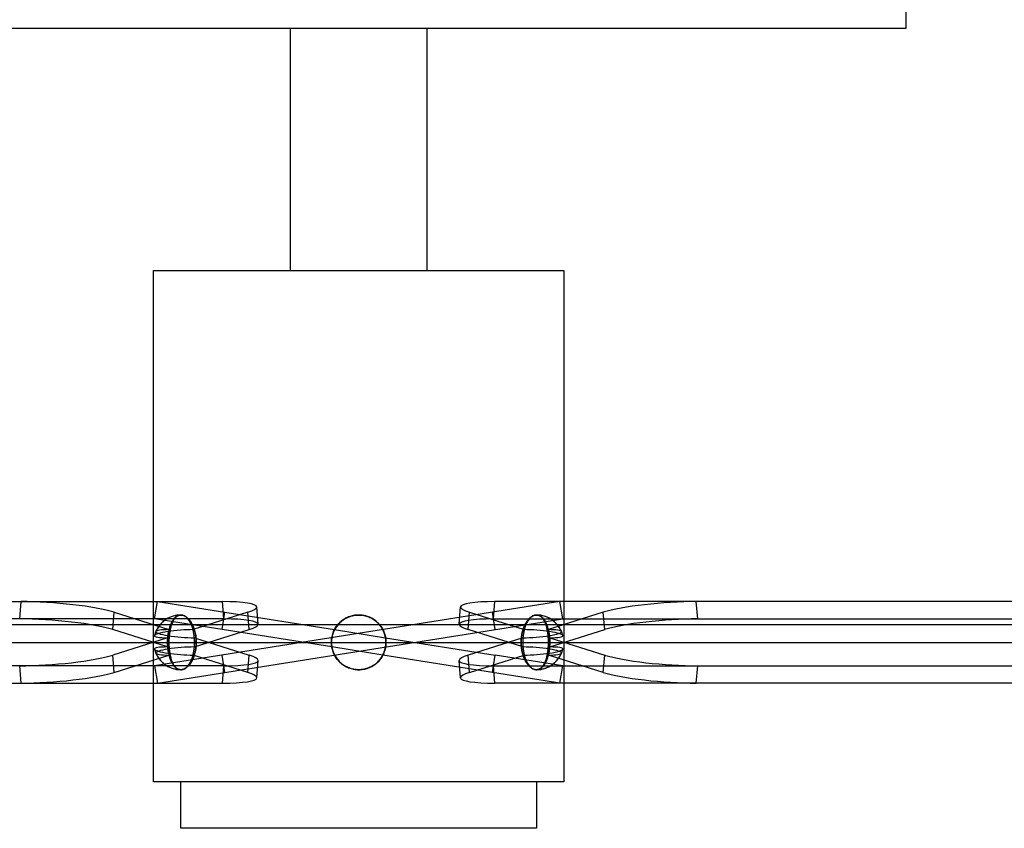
# Model space of a CAD drawing. Header units: millimetres. Extents: x -455 to 455, y -364 to 380.
# Tile 3 of 5: x -97 to 184, y -18 to 212. Entities that reach past the tile are written whole.
import ezdxf

# ---------------------------------------------------------------- set-up
doc = ezdxf.new("R2010")
doc.units = ezdxf.units.MM
doc.layers.add('MAIN-2', color=7, linetype='Continuous')

msp = doc.modelspace()

# ---------------------------------------------------------------- linework, layer by layer
at = {"layer": 'MAIN-2'}
for p, q in [((156, 215), (156, 210)), ((156, 210), (-156, 210)), ((-19.5, 210), (-19.5, 141)), ((19.5, 141), (19.5, 210)), ((-58.5, 141), (58.5, 141)), ((-58.5, -4.75), (-58.5, 141)), ((58.5, 141), (58.5, -4.75)), ((-358.24, 46.62), (-96.25, 46.62)), ((-300.85, 46.62), (-38.86, 46.62)), ((-96.64, 41.68), (-96.25, 46.62)), ((-58.17, 41.68), (-57.39, 46.62)), ((57.39, 46.62), (-58.17, 28.32)), ((-57.39, 46.62), (-57.39, 46.62)), ((-57.39, 46.62), (-38.13, 43.57)), ((-38.47, 41.68), (-38.86, 46.62)), ((-28.66, 40.17), (-29.06, 45.11)), ((28.66, 40.17), (29.06, 45.11)), ((38.47, 41.68), (38.86, 46.62)), ((300.85, 46.62), (38.86, 46.62)), ((57.39, 46.62), (57.39, 46.62)), ((58.17, 41.68), (57.39, 46.62)), ((358.24, 46.62), (96.25, 46.62)), ((96.64, 41.68), (96.25, 46.62)), ((-70.13, 38.63), (-69.74, 43.57)), ((-69.74, 43.57), (-54.12, 38.63)), ((-52.28, 42.01), (-52.14, 42.16)), ((-52.04, 42.25), (-52.2, 42.1)), ((-52.14, 42.16), (-51.99, 42.29)), ((-51.88, 42.38), (-52.04, 42.25)), ((-51.99, 42.29), (-51.83, 42.41)), ((-51.72, 42.49), (-51.88, 42.38)), ((-51.83, 42.41), (-51.67, 42.52)), ((-51.54, 42.59), (-51.72, 42.49)), ((-51.67, 42.52), (-51.51, 42.6)), ((-51.37, 42.66), (-51.54, 42.59)), ((-51.51, 42.6), (-51.34, 42.68)), ((-51.19, 42.73), (-51.37, 42.66)), ((-51.34, 42.68), (-51.17, 42.73)), ((-51.02, 42.77), (-51.19, 42.73)), ((-51.17, 42.73), (-51, 42.77)), ((-50.84, 42.79), (-51.02, 42.77)), ((-51, 42.77), (-50.83, 42.79)), ((-50.66, 42.8), (-50.84, 42.79)), ((-50.83, 42.79), (-50.66, 42.8)), ((-50.66, 42.8), (-50.49, 42.79)), ((-50.49, 42.79), (-50.66, 42.8)), ((-50.49, 42.79), (-50.3, 42.77)), ((-50.32, 42.77), (-50.49, 42.79)), ((-50.14, 42.73), (-50.32, 42.77)), ((-50.3, 42.77), (-50.11, 42.73)), ((-49.96, 42.68), (-50.14, 42.73)), ((-50.11, 42.73), (-49.92, 42.66)), ((-49.77, 42.6), (-49.96, 42.68)), ((-49.92, 42.66), (-49.73, 42.59)), ((-49.59, 42.52), (-49.77, 42.6)), ((-49.73, 42.59), (-49.54, 42.49)), ((-49.41, 42.41), (-49.59, 42.52)), ((-49.54, 42.49), (-49.35, 42.38)), ((-49.22, 42.29), (-49.41, 42.41)), ((-49.35, 42.38), (-49.16, 42.25)), ((-49.05, 42.16), (-49.22, 42.29)), ((-49.16, 42.25), (-48.97, 42.1)), ((-48.87, 42.01), (-49.05, 42.16)), ((-31.61, 43.57), (-47.22, 38.63)), ((-38.91, 38.63), (-38.13, 43.57)), ((-38.13, 43.57), (-6.91, 38.63)), ((-31.22, 38.63), (-31.61, 43.57)), ((-3.41, 42.01), (-3.09, 42.16)), ((-2.88, 42.25), (-3.22, 42.1)), ((-3.09, 42.16), (-2.76, 42.29)), ((-2.53, 42.38), (-2.88, 42.25)), ((-2.76, 42.29), (-2.43, 42.41)), ((-2.18, 42.49), (-2.53, 42.38)), ((-2.43, 42.41), (-2.08, 42.52)), ((-1.81, 42.59), (-2.18, 42.49)), ((-2.08, 42.52), (-1.73, 42.6)), ((-1.45, 42.66), (-1.81, 42.59)), ((-1.73, 42.6), (-1.38, 42.68)), ((-1.08, 42.73), (-1.45, 42.66)), ((-1.38, 42.68), (-1.03, 42.73)), ((-0.71, 42.77), (-1.08, 42.73)), ((-1.03, 42.73), (-0.68, 42.77)), ((-0.35, 42.79), (-0.71, 42.77)), ((-0.68, 42.77), (-0.34, 42.79)), ((0, 42.8), (-0.35, 42.79)), ((-0.34, 42.79), (0, 42.8)), ((0, 42.8), (0.35, 42.79)), ((0.34, 42.79), (0, 42.8)), ((0.68, 42.77), (0.34, 42.79)), ((0.35, 42.79), (0.71, 42.77)), ((1.03, 42.73), (0.68, 42.77)), ((0.71, 42.77), (1.08, 42.73)), ((1.38, 42.68), (1.03, 42.73)), ((1.08, 42.73), (1.45, 42.66)), ((1.73, 42.6), (1.38, 42.68)), ((1.45, 42.66), (1.81, 42.59)), ((2.08, 42.52), (1.73, 42.6)), ((1.81, 42.59), (2.18, 42.49)), ((2.43, 42.41), (2.08, 42.52)), ((2.18, 42.49), (2.53, 42.38)), ((2.76, 42.29), (2.43, 42.41)), ((2.53, 42.38), (2.88, 42.25)), ((3.09, 42.16), (2.76, 42.29)), ((2.88, 42.25), (3.22, 42.1)), ((3.41, 42.01), (3.09, 42.16)), ((31.22, 38.63), (31.61, 43.57)), ((31.61, 43.57), (47.22, 38.63)), ((38.91, 38.63), (38.13, 43.57)), ((48.87, 42.01), (49.05, 42.16)), ((49.16, 42.25), (48.97, 42.1)), ((49.05, 42.16), (49.22, 42.29)), ((49.35, 42.38), (49.16, 42.25)), ((49.22, 42.29), (49.41, 42.41)), ((49.54, 42.49), (49.35, 42.38)), ((49.41, 42.41), (49.59, 42.52)), ((49.73, 42.59), (49.54, 42.49)), ((49.59, 42.52), (49.77, 42.6)), ((49.92, 42.66), (49.73, 42.59)), ((49.77, 42.6), (49.96, 42.68)), ((50.11, 42.73), (49.92, 42.66)), ((49.96, 42.68), (50.14, 42.73)), ((50.3, 42.77), (50.11, 42.73)), ((50.14, 42.73), (50.32, 42.77)), ((50.49, 42.79), (50.3, 42.77)), ((50.32, 42.77), (50.49, 42.79)), ((50.49, 42.79), (50.66, 42.8)), ((50.66, 42.8), (50.49, 42.79)), ((50.66, 42.8), (50.84, 42.79)), ((50.83, 42.79), (50.66, 42.8)), ((51, 42.77), (50.83, 42.79)), ((50.84, 42.79), (51.02, 42.77)), ((51.17, 42.73), (51, 42.77)), ((51.02, 42.77), (51.19, 42.73)), ((51.34, 42.68), (51.17, 42.73)), ((51.19, 42.73), (51.37, 42.66)), ((51.51, 42.6), (51.34, 42.68)), ((51.37, 42.66), (51.54, 42.59)), ((51.67, 42.52), (51.51, 42.6)), ((51.54, 42.59), (51.72, 42.49)), ((51.83, 42.41), (51.67, 42.52)), ((51.72, 42.49), (51.88, 42.38)), ((51.99, 42.29), (51.83, 42.41)), ((51.88, 42.38), (52.04, 42.25)), ((52.14, 42.16), (51.99, 42.29)), ((52.04, 42.25), (52.2, 42.1)), ((52.28, 42.01), (52.14, 42.16)), ((69.74, 43.57), (54.12, 38.63)), ((70.13, 38.63), (69.74, 43.57)), ((290.88, 40), (-450, 40)), ((-38.47, 41.68), (-300.46, 41.68)), ((-58.17, 41.68), (-58.17, 41.68)), ((-38.91, 38.63), (-58.17, 41.68)), ((-57.39, 23.38), (58.17, 41.68)), ((-53.6, 39.31), (-53.67, 39)), ((-53.51, 39.61), (-53.6, 39.31)), ((-53.6, 39.29), (-53.52, 39.58)), ((-53.52, 39.58), (-53.44, 39.85)), ((-53.42, 39.89), (-53.51, 39.61)), ((-53.44, 39.85), (-53.35, 40.11)), ((-53.33, 40.16), (-53.42, 39.89)), ((-53.35, 40.11), (-53.26, 40.36)), ((-53.23, 40.42), (-53.33, 40.16)), ((-53.26, 40.36), (-53.15, 40.61)), ((-53.12, 40.68), (-53.23, 40.42)), ((-53.15, 40.61), (-53.04, 40.85)), ((-53, 40.93), (-53.12, 40.68)), ((-53.04, 40.85), (-52.92, 41.09)), ((-52.88, 41.17), (-53, 40.93)), ((-52.92, 41.09), (-52.8, 41.3)), ((-52.75, 41.39), (-52.88, 41.17)), ((-52.8, 41.3), (-52.67, 41.51)), ((-52.61, 41.6), (-52.75, 41.39)), ((-52.67, 41.51), (-52.55, 41.69)), ((-52.48, 41.78), (-52.61, 41.6)), ((-52.55, 41.69), (-52.42, 41.86)), ((-52.34, 41.95), (-52.48, 41.78)), ((-52.42, 41.86), (-52.28, 42.01)), ((-52.2, 42.1), (-52.34, 41.95)), ((-48.97, 42.1), (-48.8, 41.95)), ((-48.7, 41.86), (-48.87, 42.01)), ((-48.8, 41.95), (-48.62, 41.78)), ((-48.54, 41.69), (-48.7, 41.86)), ((-48.62, 41.78), (-48.45, 41.6)), ((-48.38, 41.51), (-48.54, 41.69)), ((-48.45, 41.6), (-48.28, 41.39)), ((-48.21, 41.3), (-48.38, 41.51)), ((-48.28, 41.39), (-48.11, 41.17)), ((-48.05, 41.09), (-48.21, 41.3)), ((-48.11, 41.17), (-47.94, 40.93)), ((-47.89, 40.85), (-48.05, 41.09)), ((-47.94, 40.93), (-47.78, 40.68)), ((-47.74, 40.61), (-47.89, 40.85)), ((-47.78, 40.68), (-47.63, 40.42)), ((-47.59, 40.36), (-47.74, 40.61)), ((-47.63, 40.42), (-47.49, 40.16)), ((-47.46, 40.11), (-47.59, 40.36)), ((-47.49, 40.16), (-47.35, 39.89)), ((-47.34, 39.85), (-47.46, 40.11)), ((-47.35, 39.89), (-47.23, 39.61)), ((-47.21, 39.58), (-47.34, 39.85)), ((-47.23, 39.61), (-47.1, 39.31)), ((-47.1, 39.29), (-47.21, 39.58)), ((-47.1, 39.31), (-46.99, 39)), ((-6.49, 39.31), (-6.68, 39)), ((-6.5, 39.29), (-6.31, 39.58)), ((-6.29, 39.61), (-6.49, 39.31)), ((-6.31, 39.58), (-6.1, 39.85)), ((-6.07, 39.89), (-6.29, 39.61)), ((-6.1, 39.85), (-5.89, 40.11)), ((-5.84, 40.16), (-6.07, 39.89)), ((-5.89, 40.11), (-5.66, 40.36)), ((-5.6, 40.42), (-5.84, 40.16)), ((-5.66, 40.36), (-5.42, 40.61)), ((-5.34, 40.68), (-5.6, 40.42)), ((-5.42, 40.61), (-5.15, 40.85)), ((-5.06, 40.93), (-5.34, 40.68)), ((-5.15, 40.85), (-4.88, 41.09)), ((-4.77, 41.17), (-5.06, 40.93)), ((-4.88, 41.09), (-4.59, 41.3)), ((-4.47, 41.39), (-4.77, 41.17)), ((-4.59, 41.3), (-4.3, 41.51)), ((-4.16, 41.6), (-4.47, 41.39)), ((-4.3, 41.51), (-4, 41.69)), ((-3.86, 41.78), (-4.16, 41.6)), ((-4, 41.69), (-3.71, 41.86)), ((-3.55, 41.95), (-3.86, 41.78)), ((-3.71, 41.86), (-3.41, 42.01)), ((-3.22, 42.1), (-3.55, 41.95)), ((3.22, 42.1), (3.55, 41.95)), ((3.71, 41.86), (3.41, 42.01)), ((3.55, 41.95), (3.86, 41.78)), ((4, 41.69), (3.71, 41.86)), ((3.86, 41.78), (4.16, 41.6)), ((4.3, 41.51), (4, 41.69)), ((4.16, 41.6), (4.47, 41.39)), ((4.59, 41.3), (4.3, 41.51)), ((4.47, 41.39), (4.77, 41.17)), ((4.88, 41.09), (4.59, 41.3)), ((4.77, 41.17), (5.06, 40.93)), ((5.15, 40.85), (4.88, 41.09)), ((5.06, 40.93), (5.34, 40.68)), ((5.42, 40.61), (5.15, 40.85)), ((5.34, 40.68), (5.6, 40.42)), ((5.66, 40.36), (5.42, 40.61)), ((5.6, 40.42), (5.84, 40.16)), ((5.89, 40.11), (5.66, 40.36)), ((5.84, 40.16), (6.07, 39.89)), ((6.1, 39.85), (5.89, 40.11)), ((6.07, 39.89), (6.29, 39.61)), ((6.31, 39.58), (6.1, 39.85)), ((6.29, 39.61), (6.49, 39.31)), ((6.5, 39.29), (6.31, 39.58)), ((6.49, 39.31), (6.68, 39)), ((38.47, 41.68), (300.46, 41.68)), ((47.1, 39.31), (46.99, 39)), ((47.23, 39.61), (47.1, 39.31)), ((47.1, 39.29), (47.21, 39.58)), ((47.21, 39.58), (47.34, 39.85)), ((47.35, 39.89), (47.23, 39.61)), ((47.34, 39.85), (47.46, 40.11)), ((47.49, 40.16), (47.35, 39.89)), ((47.46, 40.11), (47.59, 40.36)), ((47.63, 40.42), (47.49, 40.16)), ((47.59, 40.36), (47.74, 40.61)), ((47.78, 40.68), (47.63, 40.42)), ((47.74, 40.61), (47.89, 40.85)), ((47.94, 40.93), (47.78, 40.68)), ((47.89, 40.85), (48.05, 41.09)), ((48.11, 41.17), (47.94, 40.93)), ((48.05, 41.09), (48.21, 41.3)), ((48.28, 41.39), (48.11, 41.17)), ((48.21, 41.3), (48.38, 41.51)), ((48.45, 41.6), (48.28, 41.39)), ((48.38, 41.51), (48.54, 41.69)), ((48.62, 41.78), (48.45, 41.6)), ((48.54, 41.69), (48.7, 41.86)), ((48.8, 41.95), (48.62, 41.78)), ((48.7, 41.86), (48.87, 42.01)), ((48.97, 42.1), (48.8, 41.95)), ((52.2, 42.1), (52.34, 41.95)), ((52.42, 41.86), (52.28, 42.01)), ((52.34, 41.95), (52.48, 41.78)), ((52.55, 41.69), (52.42, 41.86)), ((52.48, 41.78), (52.61, 41.6)), ((52.67, 41.51), (52.55, 41.69)), ((52.61, 41.6), (52.75, 41.39)), ((52.8, 41.3), (52.67, 41.51)), ((52.75, 41.39), (52.88, 41.17)), ((52.92, 41.09), (52.8, 41.3)), ((52.88, 41.17), (53, 40.93)), ((53.04, 40.85), (52.92, 41.09)), ((53, 40.93), (53.12, 40.68)), ((53.15, 40.61), (53.04, 40.85)), ((53.12, 40.68), (53.23, 40.42)), ((53.26, 40.36), (53.15, 40.61)), ((53.23, 40.42), (53.33, 40.16)), ((53.35, 40.11), (53.26, 40.36)), ((53.33, 40.16), (53.42, 39.89)), ((53.44, 39.85), (53.35, 40.11)), ((53.42, 39.89), (53.51, 39.61)), ((53.52, 39.58), (53.44, 39.85)), ((53.51, 39.61), (53.6, 39.31)), ((53.6, 39.29), (53.52, 39.58)), ((53.6, 39.31), (53.67, 39)), ((58.17, 41.68), (58.17, 41.68)), ((96.64, 41.68), (358.63, 41.68)), ((-54.52, 33.69), (-70.13, 38.63)), ((-54.04, 36.6), (-54.07, 36.24)), ((-54.06, 36.36), (-54.03, 36.71)), ((-54.01, 36.96), (-54.04, 36.6)), ((-54.03, 36.71), (-54, 37.05)), ((-53.97, 37.32), (-54.01, 36.96)), ((-54, 37.05), (-53.96, 37.39)), ((-53.92, 37.67), (-53.97, 37.32)), ((-53.96, 37.39), (-53.91, 37.72)), ((-53.87, 38.01), (-53.92, 37.67)), ((-53.91, 37.72), (-53.86, 38.05)), ((-53.81, 38.35), (-53.87, 38.01)), ((-53.86, 38.05), (-53.81, 38.38)), ((-53.81, 38.38), (-53.74, 38.69)), ((-53.74, 38.68), (-53.81, 38.35)), ((-53.74, 38.69), (-53.67, 39)), ((-53.67, 39), (-53.74, 38.68)), ((-53.67, 39), (-53.6, 39.29)), ((-46.99, 39), (-47.1, 39.29)), ((-46.99, 39), (-46.88, 38.68)), ((-46.88, 38.69), (-46.99, 39)), ((-46.79, 38.38), (-46.88, 38.69)), ((-46.88, 38.68), (-46.78, 38.35)), ((-46.83, 33.69), (-31.22, 38.63)), ((-46.7, 38.05), (-46.79, 38.38)), ((-46.78, 38.35), (-46.69, 38.01)), ((-46.62, 37.72), (-46.7, 38.05)), ((-46.69, 38.01), (-46.61, 37.67)), ((-46.55, 37.39), (-46.62, 37.72)), ((-46.61, 37.67), (-46.54, 37.32)), ((-46.49, 37.05), (-46.55, 37.39)), ((-46.54, 37.32), (-46.47, 36.96)), ((-46.44, 36.71), (-46.49, 37.05)), ((-46.47, 36.96), (-46.42, 36.6)), ((-46.39, 36.36), (-46.44, 36.71)), ((-46.42, 36.6), (-46.38, 36.24)), ((-7.69, 33.69), (-38.91, 38.63)), ((-7.62, 36.6), (-7.68, 36.24)), ((-7.66, 36.36), (-7.59, 36.71)), ((-7.53, 36.96), (-7.62, 36.6)), ((-7.59, 36.71), (-7.51, 37.05)), ((-7.43, 37.32), (-7.53, 36.96)), ((-7.51, 37.05), (-7.41, 37.39)), ((-7.31, 37.67), (-7.43, 37.32)), ((-7.41, 37.39), (-7.29, 37.72)), ((-7.18, 38.01), (-7.31, 37.67)), ((-7.29, 37.72), (-7.16, 38.05)), ((-7.03, 38.35), (-7.18, 38.01)), ((-7.16, 38.05), (-7.02, 38.38)), ((-6.86, 38.68), (-7.03, 38.35)), ((-7.02, 38.38), (-6.86, 38.69)), ((-6.91, 38.63), (7.69, 36.31)), ((-6.86, 38.69), (-6.69, 39)), ((-6.68, 39), (-6.86, 38.68)), ((-6.69, 39), (-6.5, 39.29)), ((6.69, 39), (6.5, 39.29)), ((6.68, 39), (6.86, 38.68)), ((6.86, 38.69), (6.69, 39)), ((7.02, 38.38), (6.86, 38.69)), ((6.86, 38.68), (7.03, 38.35)), ((7.16, 38.05), (7.02, 38.38)), ((7.03, 38.35), (7.18, 38.01)), ((7.29, 37.72), (7.16, 38.05)), ((7.18, 38.01), (7.31, 37.67)), ((7.41, 37.39), (7.29, 37.72)), ((7.31, 37.67), (7.43, 37.32)), ((7.51, 37.05), (7.41, 37.39)), ((7.43, 37.32), (7.53, 36.96)), ((7.59, 36.71), (7.51, 37.05)), ((7.53, 36.96), (7.62, 36.6)), ((7.66, 36.36), (7.59, 36.71)), ((7.62, 36.6), (7.68, 36.24)), ((46.83, 33.69), (31.22, 38.63)), ((46.42, 36.6), (46.38, 36.24)), ((46.39, 36.36), (46.44, 36.71)), ((46.47, 36.96), (46.42, 36.6)), ((46.44, 36.71), (46.49, 37.05)), ((46.54, 37.32), (46.47, 36.96)), ((46.49, 37.05), (46.55, 37.39)), ((46.61, 37.67), (46.54, 37.32)), ((46.55, 37.39), (46.62, 37.72)), ((46.69, 38.01), (46.61, 37.67)), ((46.62, 37.72), (46.7, 38.05)), ((46.78, 38.35), (46.69, 38.01)), ((46.7, 38.05), (46.79, 38.38)), ((46.88, 38.68), (46.78, 38.35)), ((46.79, 38.38), (46.88, 38.69)), ((46.88, 38.69), (46.99, 39)), ((46.99, 39), (46.88, 38.68)), ((46.99, 39), (47.1, 39.29)), ((53.67, 39), (53.6, 39.29)), ((53.67, 39), (53.74, 38.68)), ((53.74, 38.69), (53.67, 39)), ((53.81, 38.38), (53.74, 38.69)), ((53.74, 38.68), (53.81, 38.35)), ((53.86, 38.05), (53.81, 38.38)), ((53.81, 38.35), (53.87, 38.01)), ((53.91, 37.72), (53.86, 38.05)), ((53.87, 38.01), (53.92, 37.67)), ((53.96, 37.39), (53.91, 37.72)), ((53.92, 37.67), (53.97, 37.32)), ((54, 37.05), (53.96, 37.39)), ((53.97, 37.32), (54.01, 36.96)), ((54.03, 36.71), (54, 37.05)), ((54.01, 36.96), (54.04, 36.6)), ((54.06, 36.36), (54.03, 36.71)), ((54.04, 36.6), (54.07, 36.24)), ((54.52, 33.69), (70.13, 38.63)), ((-450, 35), (290.88, 35)), ((-54.52, 36.31), (-70.13, 31.37)), ((-54.08, 35.88), (-54.1, 35.53)), ((-54.1, 35.34), (-54.09, 35.68)), ((-54.1, 35.53), (-54.1, 35.17)), ((-54.1, 35), (-54.1, 35.34)), ((-54.1, 35.17), (-54.1, 34.83)), ((-54.1, 34.66), (-54.1, 35)), ((-54.1, 34.83), (-54.1, 34.47)), ((-54.09, 34.32), (-54.1, 34.66)), ((-54.1, 34.47), (-54.08, 34.12)), ((-54.09, 35.68), (-54.08, 36.02)), ((-54.08, 33.98), (-54.09, 34.32)), ((-54.08, 36.02), (-54.06, 36.36)), ((-54.07, 36.24), (-54.08, 35.88)), ((-54.08, 34.12), (-54.07, 33.76)), ((-54.06, 33.64), (-54.08, 33.98)), ((-54.07, 33.76), (-54.04, 33.4)), ((-46.83, 36.31), (-31.22, 31.37)), ((-46.38, 33.76), (-46.42, 33.4)), ((-46.36, 36.02), (-46.39, 36.36)), ((-46.39, 33.64), (-46.36, 33.98)), ((-46.38, 36.24), (-46.35, 35.88)), ((-46.35, 34.12), (-46.38, 33.76)), ((-46.34, 35.68), (-46.36, 36.02)), ((-46.36, 33.98), (-46.34, 34.32)), ((-46.35, 35.88), (-46.33, 35.53)), ((-46.33, 34.47), (-46.35, 34.12)), ((-46.33, 35.34), (-46.34, 35.68)), ((-46.34, 34.32), (-46.33, 34.66)), ((-46.33, 35.53), (-46.32, 35.17)), ((-46.32, 35), (-46.33, 35.34)), ((-46.33, 34.66), (-46.32, 35)), ((-46.32, 34.83), (-46.33, 34.47)), ((-46.32, 35.17), (-46.32, 34.83)), ((-7.78, 35.34), (-7.75, 35.68)), ((-7.76, 35.53), (-7.78, 35.17)), ((-7.78, 35), (-7.78, 35.34)), ((-7.78, 35.17), (-7.78, 34.83)), ((-7.78, 34.66), (-7.78, 35)), ((-7.78, 34.83), (-7.76, 34.47)), ((-7.75, 34.32), (-7.78, 34.66)), ((-7.73, 35.88), (-7.76, 35.53)), ((-7.76, 34.47), (-7.73, 34.12)), ((-7.75, 35.68), (-7.72, 36.02)), ((-7.72, 33.98), (-7.75, 34.32)), ((-7.68, 36.24), (-7.73, 35.88)), ((-7.73, 34.12), (-7.68, 33.76)), ((-7.72, 36.02), (-7.66, 36.36)), ((-7.66, 33.64), (-7.72, 33.98)), ((6.91, 31.37), (-7.69, 33.69)), ((-7.68, 33.76), (-7.62, 33.4)), ((7.68, 33.76), (7.62, 33.4)), ((7.72, 36.02), (7.66, 36.36)), ((7.66, 33.64), (7.72, 33.98)), ((7.68, 36.24), (7.73, 35.88)), ((7.73, 34.12), (7.68, 33.76)), ((7.69, 36.31), (38.91, 31.37)), ((7.75, 35.68), (7.72, 36.02)), ((7.72, 33.98), (7.75, 34.32)), ((7.73, 35.88), (7.76, 35.53)), ((7.76, 34.47), (7.73, 34.12)), ((7.78, 35.34), (7.75, 35.68)), ((7.75, 34.32), (7.78, 34.66)), ((7.76, 35.53), (7.78, 35.17)), ((7.78, 34.83), (7.76, 34.47)), ((7.78, 35), (7.78, 35.34)), ((7.78, 35.17), (7.78, 34.83)), ((7.78, 34.66), (7.78, 35)), ((46.83, 36.31), (31.22, 31.37)), ((46.33, 35.53), (46.32, 35.17)), ((46.32, 35), (46.33, 35.34)), ((46.32, 35.17), (46.32, 34.83)), ((46.33, 34.66), (46.32, 35)), ((46.32, 34.83), (46.33, 34.47)), ((46.35, 35.88), (46.33, 35.53)), ((46.33, 35.34), (46.34, 35.68)), ((46.34, 34.32), (46.33, 34.66)), ((46.33, 34.47), (46.35, 34.12)), ((46.34, 35.68), (46.36, 36.02)), ((46.36, 33.98), (46.34, 34.32)), ((46.38, 36.24), (46.35, 35.88)), ((46.35, 34.12), (46.38, 33.76)), ((46.36, 36.02), (46.39, 36.36)), ((46.39, 33.64), (46.36, 33.98)), ((46.38, 33.76), (46.42, 33.4)), ((54.07, 33.76), (54.04, 33.4)), ((54.08, 36.02), (54.06, 36.36)), ((54.06, 33.64), (54.08, 33.98)), ((54.07, 36.24), (54.08, 35.88)), ((54.08, 34.12), (54.07, 33.76)), ((54.09, 35.68), (54.08, 36.02)), ((54.08, 35.88), (54.1, 35.53)), ((54.1, 34.47), (54.08, 34.12)), ((54.08, 33.98), (54.09, 34.32)), ((54.1, 35.34), (54.09, 35.68)), ((54.09, 34.32), (54.1, 34.66)), ((54.1, 35.53), (54.1, 35.17)), ((54.1, 35), (54.1, 35.34)), ((54.1, 35.17), (54.1, 34.83)), ((54.1, 34.66), (54.1, 35)), ((54.1, 34.83), (54.1, 34.47)), ((54.52, 36.31), (70.13, 31.37)), ((-69.74, 26.43), (-70.13, 31.37)), ((-69.74, 26.43), (-54.12, 31.37)), ((-54.03, 33.29), (-54.06, 33.64)), ((-54.04, 33.4), (-54.01, 33.04)), ((-54, 32.95), (-54.03, 33.29)), ((-54.01, 33.04), (-53.97, 32.68)), ((-53.96, 32.61), (-54, 32.95)), ((-53.97, 32.68), (-53.92, 32.33)), ((-53.91, 32.28), (-53.96, 32.61)), ((-53.92, 32.33), (-53.87, 31.99)), ((-53.86, 31.95), (-53.91, 32.28)), ((-53.87, 31.99), (-53.81, 31.65)), ((-53.81, 31.62), (-53.86, 31.95)), ((-53.81, 31.65), (-53.74, 31.32)), ((-53.74, 31.31), (-53.81, 31.62)), ((-53.74, 31.32), (-53.67, 31)), ((-53.67, 31), (-53.74, 31.31)), ((-53.6, 30.71), (-53.67, 31)), ((-53.67, 31), (-53.6, 30.69)), ((-31.61, 26.43), (-47.22, 31.37)), ((-46.99, 31), (-47.1, 30.69)), ((-47.1, 30.71), (-46.99, 31)), ((-46.88, 31.32), (-46.99, 31)), ((-46.99, 31), (-46.88, 31.31)), ((-46.78, 31.65), (-46.88, 31.32)), ((-46.88, 31.31), (-46.79, 31.62)), ((-46.79, 31.62), (-46.7, 31.95)), ((-46.69, 31.99), (-46.78, 31.65)), ((-46.7, 31.95), (-46.62, 32.28)), ((-46.61, 32.33), (-46.69, 31.99)), ((-46.62, 32.28), (-46.55, 32.61)), ((-46.54, 32.68), (-46.61, 32.33)), ((-46.55, 32.61), (-46.49, 32.95)), ((-46.47, 33.04), (-46.54, 32.68)), ((-46.49, 32.95), (-46.44, 33.29)), ((-46.42, 33.4), (-46.47, 33.04)), ((-46.44, 33.29), (-46.39, 33.64)), ((-38.13, 26.43), (-38.91, 31.37)), ((-31.61, 26.43), (-31.22, 31.37)), ((-7.59, 33.29), (-7.66, 33.64)), ((-7.62, 33.4), (-7.53, 33.04)), ((-7.51, 32.95), (-7.59, 33.29)), ((-7.53, 33.04), (-7.43, 32.68)), ((-7.41, 32.61), (-7.51, 32.95)), ((-7.43, 32.68), (-7.31, 32.33)), ((-7.29, 32.28), (-7.41, 32.61)), ((-7.31, 32.33), (-7.18, 31.99)), ((-7.16, 31.95), (-7.29, 32.28)), ((-7.18, 31.99), (-7.03, 31.65)), ((-7.02, 31.62), (-7.16, 31.95)), ((-7.03, 31.65), (-6.86, 31.32)), ((-6.86, 31.31), (-7.02, 31.62)), ((-6.86, 31.32), (-6.68, 31)), ((-6.69, 31), (-6.86, 31.31)), ((-6.5, 30.71), (-6.69, 31)), ((-6.68, 31), (-6.49, 30.69)), ((6.68, 31), (6.49, 30.69)), ((6.5, 30.71), (6.69, 31)), ((6.86, 31.32), (6.68, 31)), ((6.69, 31), (6.86, 31.31)), ((7.03, 31.65), (6.86, 31.32)), ((6.86, 31.31), (7.02, 31.62)), ((38.13, 26.43), (6.91, 31.37)), ((7.02, 31.62), (7.16, 31.95)), ((7.18, 31.99), (7.03, 31.65)), ((7.16, 31.95), (7.29, 32.28)), ((7.31, 32.33), (7.18, 31.99)), ((7.29, 32.28), (7.41, 32.61)), ((7.43, 32.68), (7.31, 32.33)), ((7.41, 32.61), (7.51, 32.95)), ((7.53, 33.04), (7.43, 32.68)), ((7.51, 32.95), (7.59, 33.29)), ((7.62, 33.4), (7.53, 33.04)), ((7.59, 33.29), (7.66, 33.64)), ((31.61, 26.43), (31.22, 31.37)), ((31.61, 26.43), (47.22, 31.37)), ((38.13, 26.43), (38.91, 31.37)), ((58.17, 28.32), (38.91, 31.37)), ((46.44, 33.29), (46.39, 33.64)), ((46.42, 33.4), (46.47, 33.04)), ((46.49, 32.95), (46.44, 33.29)), ((46.47, 33.04), (46.54, 32.68)), ((46.55, 32.61), (46.49, 32.95)), ((46.54, 32.68), (46.61, 32.33)), ((46.62, 32.28), (46.55, 32.61)), ((46.61, 32.33), (46.69, 31.99)), ((46.7, 31.95), (46.62, 32.28)), ((46.69, 31.99), (46.78, 31.65)), ((46.79, 31.62), (46.7, 31.95)), ((46.78, 31.65), (46.88, 31.32)), ((46.88, 31.31), (46.79, 31.62)), ((46.88, 31.32), (46.99, 31)), ((46.99, 31), (46.88, 31.31)), ((47.1, 30.71), (46.99, 31)), ((46.99, 31), (47.1, 30.69)), ((53.67, 31), (53.6, 30.69)), ((53.6, 30.71), (53.67, 31)), ((53.74, 31.32), (53.67, 31)), ((53.67, 31), (53.74, 31.31)), ((53.81, 31.65), (53.74, 31.32)), ((53.74, 31.31), (53.81, 31.62)), ((53.87, 31.99), (53.81, 31.65)), ((53.81, 31.62), (53.86, 31.95)), ((53.86, 31.95), (53.91, 32.28)), ((53.92, 32.33), (53.87, 31.99)), ((53.91, 32.28), (53.96, 32.61)), ((53.97, 32.68), (53.92, 32.33)), ((53.96, 32.61), (54, 32.95)), ((54.01, 33.04), (53.97, 32.68)), ((54, 32.95), (54.03, 33.29)), ((54.04, 33.4), (54.01, 33.04)), ((54.03, 33.29), (54.06, 33.64)), ((69.74, 26.43), (54.12, 31.37)), ((69.74, 26.43), (70.13, 31.37)), ((-38.47, 28.32), (-300.46, 28.32)), ((-96.25, 23.38), (-96.64, 28.32)), ((-58.17, 28.32), (-58.17, 28.32)), ((-58.17, 28.32), (-57.39, 23.38)), ((-53.52, 30.42), (-53.6, 30.71)), ((-53.6, 30.69), (-53.51, 30.39)), ((-53.44, 30.15), (-53.52, 30.42)), ((-53.51, 30.39), (-53.42, 30.11)), ((-53.35, 29.89), (-53.44, 30.15)), ((-53.42, 30.11), (-53.33, 29.84)), ((-53.26, 29.64), (-53.35, 29.89)), ((-53.33, 29.84), (-53.23, 29.58)), ((-53.15, 29.39), (-53.26, 29.64)), ((-53.23, 29.58), (-53.12, 29.32)), ((-53.04, 29.15), (-53.15, 29.39)), ((-53.12, 29.32), (-53, 29.07)), ((-52.92, 28.91), (-53.04, 29.15)), ((-53, 29.07), (-52.88, 28.83)), ((-52.8, 28.7), (-52.92, 28.91)), ((-52.88, 28.83), (-52.75, 28.61)), ((-52.67, 28.49), (-52.8, 28.7)), ((-52.75, 28.61), (-52.61, 28.4)), ((-52.55, 28.31), (-52.67, 28.49)), ((-52.61, 28.4), (-52.48, 28.22)), ((-52.42, 28.14), (-52.55, 28.31)), ((-52.48, 28.22), (-52.34, 28.05)), ((-52.28, 27.99), (-52.42, 28.14)), ((-48.87, 27.99), (-48.7, 28.14)), ((-48.62, 28.22), (-48.8, 28.05)), ((-48.7, 28.14), (-48.54, 28.31)), ((-48.45, 28.4), (-48.62, 28.22)), ((-48.54, 28.31), (-48.38, 28.49)), ((-48.28, 28.61), (-48.45, 28.4)), ((-48.38, 28.49), (-48.21, 28.7)), ((-48.11, 28.83), (-48.28, 28.61)), ((-48.21, 28.7), (-48.05, 28.91)), ((-47.94, 29.07), (-48.11, 28.83)), ((-48.05, 28.91), (-47.89, 29.15)), ((-47.78, 29.32), (-47.94, 29.07)), ((-47.89, 29.15), (-47.74, 29.39)), ((-47.63, 29.58), (-47.78, 29.32)), ((-47.74, 29.39), (-47.59, 29.64)), ((-47.49, 29.84), (-47.63, 29.58)), ((-47.59, 29.64), (-47.46, 29.89)), ((-47.35, 30.11), (-47.49, 29.84)), ((-47.46, 29.89), (-47.34, 30.15)), ((-47.23, 30.39), (-47.35, 30.11)), ((-47.34, 30.15), (-47.21, 30.42)), ((-47.1, 30.69), (-47.23, 30.39)), ((-47.21, 30.42), (-47.1, 30.71)), ((-38.86, 23.38), (-38.47, 28.32)), ((-29.06, 24.89), (-28.66, 29.83)), ((-6.31, 30.42), (-6.5, 30.71)), ((-6.49, 30.69), (-6.29, 30.39)), ((-6.1, 30.15), (-6.31, 30.42)), ((-6.29, 30.39), (-6.07, 30.11)), ((-5.89, 29.89), (-6.1, 30.15)), ((-6.07, 30.11), (-5.84, 29.84)), ((-5.66, 29.64), (-5.89, 29.89)), ((-5.84, 29.84), (-5.6, 29.58)), ((-5.42, 29.39), (-5.66, 29.64)), ((-5.6, 29.58), (-5.34, 29.32)), ((-5.15, 29.15), (-5.42, 29.39)), ((-5.34, 29.32), (-5.06, 29.07)), ((-4.88, 28.91), (-5.15, 29.15)), ((-5.06, 29.07), (-4.77, 28.83)), ((-4.59, 28.7), (-4.88, 28.91)), ((-4.77, 28.83), (-4.47, 28.61)), ((-4.3, 28.49), (-4.59, 28.7)), ((-4.47, 28.61), (-4.16, 28.4)), ((-4, 28.31), (-4.3, 28.49)), ((-4.16, 28.4), (-3.86, 28.22)), ((-3.71, 28.14), (-4, 28.31)), ((-3.86, 28.22), (-3.55, 28.05)), ((-3.41, 27.99), (-3.71, 28.14)), ((3.41, 27.99), (3.71, 28.14)), ((3.86, 28.22), (3.55, 28.05)), ((3.71, 28.14), (4, 28.31)), ((4.16, 28.4), (3.86, 28.22)), ((4, 28.31), (4.3, 28.49)), ((4.47, 28.61), (4.16, 28.4)), ((4.3, 28.49), (4.59, 28.7)), ((4.77, 28.83), (4.47, 28.61)), ((4.59, 28.7), (4.88, 28.91)), ((5.06, 29.07), (4.77, 28.83)), ((4.88, 28.91), (5.15, 29.15)), ((5.34, 29.32), (5.06, 29.07)), ((5.15, 29.15), (5.42, 29.39)), ((5.6, 29.58), (5.34, 29.32)), ((5.42, 29.39), (5.66, 29.64)), ((5.84, 29.84), (5.6, 29.58)), ((5.66, 29.64), (5.89, 29.89)), ((6.07, 30.11), (5.84, 29.84)), ((5.89, 29.89), (6.1, 30.15)), ((6.29, 30.39), (6.07, 30.11)), ((6.1, 30.15), (6.31, 30.42)), ((6.49, 30.69), (6.29, 30.39)), ((6.31, 30.42), (6.5, 30.71)), ((29.06, 24.89), (28.66, 29.83)), ((38.47, 28.32), (300.46, 28.32)), ((38.86, 23.38), (38.47, 28.32)), ((47.21, 30.42), (47.1, 30.71)), ((47.1, 30.69), (47.23, 30.39)), ((47.34, 30.15), (47.21, 30.42)), ((47.23, 30.39), (47.35, 30.11)), ((47.46, 29.89), (47.34, 30.15)), ((47.35, 30.11), (47.49, 29.84)), ((47.59, 29.64), (47.46, 29.89)), ((47.49, 29.84), (47.63, 29.58)), ((47.74, 29.39), (47.59, 29.64)), ((47.63, 29.58), (47.78, 29.32)), ((47.89, 29.15), (47.74, 29.39)), ((47.78, 29.32), (47.94, 29.07)), ((48.05, 28.91), (47.89, 29.15)), ((47.94, 29.07), (48.11, 28.83)), ((48.21, 28.7), (48.05, 28.91)), ((48.11, 28.83), (48.28, 28.61)), ((48.38, 28.49), (48.21, 28.7)), ((48.28, 28.61), (48.45, 28.4)), ((48.54, 28.31), (48.38, 28.49)), ((48.45, 28.4), (48.62, 28.22)), ((48.7, 28.14), (48.54, 28.31)), ((48.62, 28.22), (48.8, 28.05)), ((48.87, 27.99), (48.7, 28.14)), ((52.28, 27.99), (52.42, 28.14)), ((52.48, 28.22), (52.34, 28.05)), ((52.42, 28.14), (52.55, 28.31)), ((52.61, 28.4), (52.48, 28.22)), ((52.55, 28.31), (52.67, 28.49)), ((52.75, 28.61), (52.61, 28.4)), ((52.67, 28.49), (52.8, 28.7)), ((52.88, 28.83), (52.75, 28.61)), ((52.8, 28.7), (52.92, 28.91)), ((53, 29.07), (52.88, 28.83)), ((52.92, 28.91), (53.04, 29.15)), ((53.12, 29.32), (53, 29.07)), ((53.04, 29.15), (53.15, 29.39)), ((53.23, 29.58), (53.12, 29.32)), ((53.15, 29.39), (53.26, 29.64)), ((53.33, 29.84), (53.23, 29.58)), ((53.26, 29.64), (53.35, 29.89)), ((53.42, 30.11), (53.33, 29.84)), ((53.35, 29.89), (53.44, 30.15)), ((53.51, 30.39), (53.42, 30.11)), ((53.44, 30.15), (53.52, 30.42)), ((53.6, 30.69), (53.51, 30.39)), ((53.52, 30.42), (53.6, 30.71)), ((57.39, 23.38), (58.17, 28.32)), ((58.17, 28.32), (58.17, 28.32)), ((96.25, 23.38), (96.64, 28.32)), ((96.64, 28.32), (358.63, 28.32)), ((-52.34, 28.05), (-52.2, 27.9)), ((-52.14, 27.84), (-52.28, 27.99)), ((-52.2, 27.9), (-52.04, 27.75)), ((-51.99, 27.71), (-52.14, 27.84)), ((-52.04, 27.75), (-51.88, 27.62)), ((-51.83, 27.59), (-51.99, 27.71)), ((-51.88, 27.62), (-51.72, 27.51)), ((-51.67, 27.48), (-51.83, 27.59)), ((-51.72, 27.51), (-51.54, 27.41)), ((-51.51, 27.4), (-51.67, 27.48)), ((-51.54, 27.41), (-51.37, 27.34)), ((-51.34, 27.32), (-51.51, 27.4)), ((-51.37, 27.34), (-51.19, 27.27)), ((-51.17, 27.27), (-51.34, 27.32)), ((-51.19, 27.27), (-51.02, 27.23)), ((-51, 27.23), (-51.17, 27.27)), ((-51.02, 27.23), (-50.84, 27.21)), ((-50.83, 27.21), (-51, 27.23)), ((-50.84, 27.21), (-50.66, 27.2)), ((-50.66, 27.2), (-50.83, 27.21)), ((-50.49, 27.21), (-50.66, 27.2)), ((-50.66, 27.2), (-50.49, 27.21)), ((-50.3, 27.23), (-50.49, 27.21)), ((-50.49, 27.21), (-50.32, 27.23)), ((-50.32, 27.23), (-50.14, 27.27)), ((-50.11, 27.27), (-50.3, 27.23)), ((-50.14, 27.27), (-49.96, 27.32)), ((-49.92, 27.34), (-50.11, 27.27)), ((-49.96, 27.32), (-49.77, 27.4)), ((-49.73, 27.41), (-49.92, 27.34)), ((-49.77, 27.4), (-49.59, 27.48)), ((-49.54, 27.51), (-49.73, 27.41)), ((-49.59, 27.48), (-49.41, 27.59)), ((-49.35, 27.62), (-49.54, 27.51)), ((-49.41, 27.59), (-49.22, 27.71)), ((-49.16, 27.75), (-49.35, 27.62)), ((-49.22, 27.71), (-49.05, 27.84)), ((-48.97, 27.9), (-49.16, 27.75)), ((-49.05, 27.84), (-48.87, 27.99)), ((-48.8, 28.05), (-48.97, 27.9)), ((-3.55, 28.05), (-3.22, 27.9)), ((-3.09, 27.84), (-3.41, 27.99)), ((-3.22, 27.9), (-2.88, 27.75)), ((-2.76, 27.71), (-3.09, 27.84)), ((-2.88, 27.75), (-2.53, 27.62)), ((-2.43, 27.59), (-2.76, 27.71)), ((-2.53, 27.62), (-2.18, 27.51)), ((-2.08, 27.48), (-2.43, 27.59)), ((-2.18, 27.51), (-1.81, 27.41)), ((-1.73, 27.4), (-2.08, 27.48)), ((-1.81, 27.41), (-1.45, 27.34)), ((-1.38, 27.32), (-1.73, 27.4)), ((-1.45, 27.34), (-1.08, 27.27)), ((-1.03, 27.27), (-1.38, 27.32)), ((-1.08, 27.27), (-0.71, 27.23)), ((-0.68, 27.23), (-1.03, 27.27)), ((-0.71, 27.23), (-0.35, 27.21)), ((-0.34, 27.21), (-0.68, 27.23)), ((-0.35, 27.21), (0, 27.2)), ((0, 27.2), (-0.34, 27.21)), ((0.35, 27.21), (0, 27.2)), ((0, 27.2), (0.34, 27.21)), ((0.34, 27.21), (0.68, 27.23)), ((0.71, 27.23), (0.35, 27.21)), ((0.68, 27.23), (1.03, 27.27)), ((1.08, 27.27), (0.71, 27.23)), ((1.03, 27.27), (1.38, 27.32)), ((1.45, 27.34), (1.08, 27.27)), ((1.38, 27.32), (1.73, 27.4)), ((1.81, 27.41), (1.45, 27.34)), ((1.73, 27.4), (2.08, 27.48)), ((2.18, 27.51), (1.81, 27.41)), ((2.08, 27.48), (2.43, 27.59)), ((2.53, 27.62), (2.18, 27.51)), ((2.43, 27.59), (2.76, 27.71)), ((2.88, 27.75), (2.53, 27.62)), ((2.76, 27.71), (3.09, 27.84)), ((3.22, 27.9), (2.88, 27.75)), ((3.09, 27.84), (3.41, 27.99)), ((3.55, 28.05), (3.22, 27.9)), ((57.39, 23.38), (38.13, 26.43)), ((48.8, 28.05), (48.97, 27.9)), ((49.05, 27.84), (48.87, 27.99)), ((48.97, 27.9), (49.16, 27.75)), ((49.22, 27.71), (49.05, 27.84)), ((49.16, 27.75), (49.35, 27.62)), ((49.41, 27.59), (49.22, 27.71)), ((49.35, 27.62), (49.54, 27.51)), ((49.59, 27.48), (49.41, 27.59)), ((49.54, 27.51), (49.73, 27.41)), ((49.77, 27.4), (49.59, 27.48)), ((49.73, 27.41), (49.92, 27.34)), ((49.96, 27.32), (49.77, 27.4)), ((49.92, 27.34), (50.11, 27.27)), ((50.14, 27.27), (49.96, 27.32)), ((50.11, 27.27), (50.3, 27.23)), ((50.32, 27.23), (50.14, 27.27)), ((50.3, 27.23), (50.49, 27.21)), ((50.49, 27.21), (50.32, 27.23)), ((50.66, 27.2), (50.49, 27.21)), ((50.49, 27.21), (50.66, 27.2)), ((50.84, 27.21), (50.66, 27.2)), ((50.66, 27.2), (50.83, 27.21)), ((50.83, 27.21), (51, 27.23)), ((51.02, 27.23), (50.84, 27.21)), ((51, 27.23), (51.17, 27.27)), ((51.19, 27.27), (51.02, 27.23)), ((51.17, 27.27), (51.34, 27.32)), ((51.37, 27.34), (51.19, 27.27)), ((51.34, 27.32), (51.51, 27.4)), ((51.54, 27.41), (51.37, 27.34)), ((51.51, 27.4), (51.67, 27.48)), ((51.72, 27.51), (51.54, 27.41)), ((51.67, 27.48), (51.83, 27.59)), ((51.88, 27.62), (51.72, 27.51)), ((51.83, 27.59), (51.99, 27.71)), ((52.04, 27.75), (51.88, 27.62)), ((51.99, 27.71), (52.14, 27.84)), ((52.2, 27.9), (52.04, 27.75)), ((52.14, 27.84), (52.28, 27.99)), ((52.34, 28.05), (52.2, 27.9)), ((-358.24, 23.38), (-96.25, 23.38)), ((-300.85, 23.38), (-38.86, 23.38)), ((-57.39, 23.38), (-57.39, 23.38)), ((300.85, 23.38), (38.86, 23.38)), ((57.39, 23.38), (57.39, 23.38)), ((358.24, 23.38), (96.25, 23.38)), ((58.5, -4.75), (-58.5, -4.75)), ((-50.7, -18), (-50.7, -4.75)), ((50.7, -4.75), (50.7, -18)), ((50.7, -18), (-50.7, -18))]:
    msp.add_line(p, q, dxfattribs=at)
for centre, start, end in [((-50.66, 35), 90, 165.6528), ((-50.66, 35), 90, 156.5977), ((0, 35), 90, 270), ((0, 35), 90, 270), ((0, 35), 270, 90), ((0, 35), 270, 90), ((50.66, 35), 23.4023, 90), ((50.66, 35), 14.3472, 90), ((0, 35), 152.306, 189.694), ((0, 35), 350.3061, 27.694), ((0, 35), 170.306, 207.694), ((0, 35), 332.306, 9.6939), ((-50.66, 35), 194.3472, 270), ((-50.66, 35), 203.4023, 270), ((50.66, 35), 270, 345.6528), ((50.66, 35), 270, 336.5977)]:
    msp.add_arc(centre, 7.8, start, end, dxfattribs=at)
for centre, major_axis, ratio, start_param, end_param in [((-86.62, 43.57), (19.44, -1.54), 0.135476, 0.52898, 2.099776), ((-48.49, 43.57), (19.44, 1.54), 0.135476, 0, 1.041817), ((-48.49, 43.57), (19.44, 1.54), 0.135476, -0.52898, 0), ((48.49, 43.57), (19.44, -1.54), 0.135476, 3.141593, 3.670572), ((48.49, 43.57), (19.44, -1.54), 0.135476, 2.099776, 3.141593), ((86.62, 43.57), (19.44, 1.54), 0.135476, 1.041817, 2.612613), ((-50.66, 35), (0, -7.8), 0.5, -3.141593, 0), ((-50.66, 35), (0, -7.8), 0.5, 3.141593, 6.283185), ((-50.66, 35), (0, -7.8), 0.5, 0, 3.141593), ((-50.66, 35), (0, -7.8), 0.5, 0, 3.141593), ((50.66, 35), (0, 7.8), 0.5, 0, 3.141593), ((50.66, 35), (0, 7.8), 0.5, 0, 3.141593), ((50.66, 35), (0, 7.8), 0.5, -3.141593, 0), ((50.66, 35), (0, 7.8), 0.5, 3.141593, 6.283185), ((-87.01, 38.63), (-19.44, 1.54), 0.135476, -2.612613, -1.041817), ((-48.1, 38.63), (-19.44, -1.54), 0.135476, -3.141593, -2.099776), ((-48.1, 38.63), (-19.44, -1.54), 0.135476, 2.612613, 3.141593), ((48.1, 38.63), (-19.44, 1.54), 0.135476, 0, 0.52898), ((48.1, 38.63), (-19.44, 1.54), 0.135476, -1.041817, 0), ((87.01, 38.63), (-19.44, -1.54), 0.135476, -2.099776, -0.52898), ((-50.86, 37.47), (-7.37, -0.58), 0.135476, -0.050096, 1.040463), ((-50.86, 37.47), (-7.37, -0.58), 0.135476, -2.098422, -0.050096), ((-50.47, 37.47), (-7.37, 0.58), 0.135476, -0.043796, 2.098422), ((-50.47, 37.47), (-7.37, 0.58), 0.135476, -1.040463, -0.043796), ((-50.67, 35), (0, 7.8), 0.5, 1.087446, 1.739988), ((-50.67, 35), (0, 7.8), 0.5, -1.739988, -1.087446), ((50.67, 35), (0, -7.8), 0.5, -2.054147, -1.401605), ((50.47, 37.47), (-7.37, -0.58), 0.135476, 1.04317, 3.185388), ((50.86, 37.47), (-7.37, 0.58), 0.135476, -3.091497, -1.04317), ((50.67, 35), (0, -7.8), 0.5, 1.401605, 2.054147), ((50.47, 37.47), (-7.37, -0.58), 0.135476, -3.097797, -2.101129), ((50.86, 37.47), (-7.37, 0.58), 0.135476, 2.101129, 3.191688), ((-50.86, 32.53), (7.37, -0.58), 0.135476, 2.101129, 3.191688), ((-50.47, 32.53), (7.37, 0.58), 0.135476, 1.04317, 3.185388), ((-50.67, 35), (0, 7.8), 0.5, 1.401605, 2.054147), ((-50.67, 35), (0, 7.8), 0.5, -2.054147, -1.401605), ((50.67, 35), (0, -7.8), 0.5, -1.739988, -1.087446), ((50.47, 32.53), (7.37, -0.58), 0.135476, -0.043796, 2.098422), ((50.67, 35), (0, -7.8), 0.5, 1.087446, 1.739988), ((50.86, 32.53), (7.37, 0.58), 0.135476, -0.050096, 1.040463), ((-87.01, 31.37), (19.44, 1.54), 0.135476, -2.099776, -0.52898), ((-50.86, 32.53), (7.37, -0.58), 0.135476, -3.091497, -1.04317), ((-50.47, 32.53), (7.37, 0.58), 0.135476, -3.097797, -2.101129), ((-48.1, 31.37), (19.44, -1.54), 0.135476, 0, 0.52898), ((48.1, 31.37), (19.44, 1.54), 0.135476, 2.612613, 3.141593), ((50.86, 32.53), (7.37, 0.58), 0.135476, -2.098422, -0.050096), ((50.47, 32.53), (7.37, -0.58), 0.135476, -1.040463, -0.043796), ((87.01, 31.37), (19.44, -1.54), 0.135476, -2.612613, -1.041817), ((-48.1, 31.37), (19.44, -1.54), 0.135476, -1.041817, 0), ((48.1, 31.37), (19.44, 1.54), 0.135476, -3.141593, -2.099776), ((-86.62, 26.43), (-19.44, -1.54), 0.135476, 1.041817, 2.612613), ((-48.49, 26.43), (-19.44, 1.54), 0.135476, 3.141593, 3.670572), ((48.49, 26.43), (-19.44, -1.54), 0.135476, -0.52898, 0), ((86.62, 26.43), (-19.44, 1.54), 0.135476, 0.52898, 2.099776), ((-48.49, 26.43), (-19.44, 1.54), 0.135476, 2.099776, 3.141593), ((48.49, 26.43), (-19.44, -1.54), 0.135476, 0, 1.041817)]:
    msp.add_ellipse(centre, major_axis=major_axis, ratio=ratio, start_param=start_param, end_param=end_param, dxfattribs=at)

doc.saveas('drawing.dxf')
